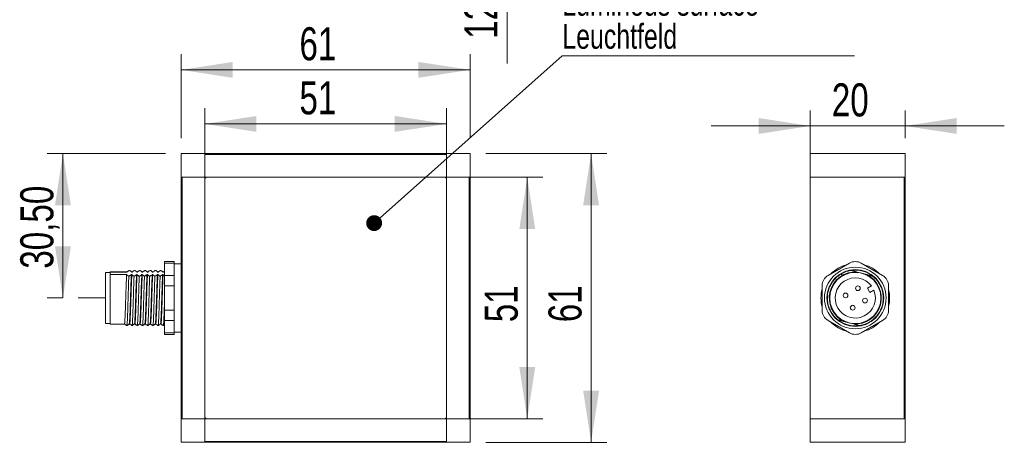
# Model space of a CAD drawing. Header units: millimetres. Extents: x 16 to 406, y 17 to 284.
# Tile 7 of 29: x 25 to 88, y 217 to 244. Entities that reach past the tile are written whole.
import ezdxf

# ---------------------------------------------------------------- set-up
doc = ezdxf.new("R2010")
doc.units = ezdxf.units.MM
doc.linetypes.add('CENTERX2', pattern=[20.32, 12.7, -2.54, 2.54, -2.54])
doc.styles.add('SLDTEXTSTYLE0', font='TXT', dxfattribs={"width": 0.75})
doc.dimstyles.new('SLDDIMSTYLE0', dxfattribs={"dimtxt": 2.116667, "dimasz": 3.302, "dimexe": 0, "dimexo": 0.0625, "dimgap": 0.529167, "dimtad": 1, "dimtoh": 1, "dimlfac": 3.3, "dimrnd": 1e-09, "dimzin": 12, "dimdsep": 46, "dimtxsty": 'SLDTEXTSTYLE0', "dimsah": 1, "dimcen": 0.09, "dimadec": 0, "dimazin": 0, "dimtfac": 1, "dimtofl": 0, "dimtmove": 0, "dimatfit": 3, "dimfxl": 0, "dimtolj": 1, "dimtzin": 12, "dimarcsym": 0})
doc.dimstyles.new('SLDDIMSTYLE1', dxfattribs={"dimtxt": 0, "dimasz": 1.016, "dimexe": 0, "dimexo": 0.0625, "dimgap": 0, "dimtad": 0, "dimtih": 1, "dimtoh": 1, "dimdec": 0, "dimrnd": 1e-09, "dimzin": 0, "dimdsep": 46, "dimtxsty": 'Standard', "dimblk1": 'DOT', "dimblk2": 'DOT', "dimsah": 1, "dimcen": 0.09, "dimadec": 0, "dimazin": 0, "dimtfac": 1.016, "dimtdec": 0, "dimtofl": 0, "dimtmove": 0, "dimatfit": 3, "dimldrblk": 'DOT', "dimfxl": 0, "dimtolj": 1, "dimtzin": 0, "dimarcsym": 0})
doc.dimstyles.new('SLDDIMSTYLE2', dxfattribs={"dimtxt": 2.116667, "dimasz": 3.302, "dimexe": 0, "dimexo": 0.0625, "dimgap": 0.529167, "dimtad": 1, "dimtoh": 1, "dimlfac": 3.3, "dimrnd": 1e-09, "dimzin": 12, "dimdsep": 46, "dimtxsty": 'SLDTEXTSTYLE0', "dimsah": 1, "dimcen": 0.09, "dimadec": 0, "dimazin": 0, "dimtfac": 1, "dimtofl": 0, "dimtmove": 0, "dimatfit": 3, "dimfxl": 0, "dimtolj": 1, "dimtzin": 12, "dimarcsym": 0})

# ---------------------------------------------------------------- blocks, each defined once
blk = doc.blocks.new('*D1')
at = {"color": 7, "linetype": 'Continuous', "lineweight": 0}
for p, q in [((33.883, 235.176), (26.322, 235.176)), ((27.322, 225.934), (27.322, 235.176)), ((27.298, 225.934), (26.322, 225.934))]:
    blk.add_line(p, q, dxfattribs=at)
for points in [[(27.322, 235.176), (26.814, 231.874), (27.83, 231.874)], [(27.322, 225.934), (27.83, 229.236), (26.814, 229.236)]]:
    blk.add_solid(points, dxfattribs=at)
at = {"color": 7, "linetype": 'Continuous', "lineweight": 0, "insert": (24.594, 227.81), "char_height": 2.1167, "attachment_point": 1, "rotation": 90, "style": 'SLDTEXTSTYLE0'}
blk.add_mtext('30,50', dxfattribs=at)
blk = doc.blocks.new('*D2')
at = {"color": 7, "linetype": 'Continuous', "lineweight": 0}
for p, q in [((36.398, 234.661), (36.398, 238.081)), ((51.853, 234.54), (51.853, 238.081)), ((36.398, 237.081), (51.853, 237.081))]:
    blk.add_line(p, q, dxfattribs=at)
for points in [[(36.398, 237.081), (39.7, 236.573), (39.7, 237.589)], [(51.853, 237.081), (48.551, 237.589), (48.551, 236.573)]]:
    blk.add_solid(points, dxfattribs=at)
at = {"color": 7, "linetype": 'Continuous', "lineweight": 0, "insert": (42.451, 239.81), "char_height": 2.1167, "attachment_point": 1, "style": 'SLDTEXTSTYLE0'}
blk.add_mtext('51', dxfattribs=at)
blk = doc.blocks.new('*D3')
at = {"color": 7, "linetype": 'Continuous', "lineweight": 0}
for p, q in [((52.732, 233.661), (58.024, 233.661)), ((57.024, 233.661), (57.024, 218.206)), ((52.732, 218.206), (58.024, 218.206))]:
    blk.add_line(p, q, dxfattribs=at)
for points in [[(57.024, 233.661), (56.516, 230.359), (57.532, 230.359)], [(57.024, 218.206), (57.532, 221.508), (56.516, 221.508)]]:
    blk.add_solid(points, dxfattribs=at)
at = {"color": 7, "linetype": 'Continuous', "lineweight": 0, "insert": (54.296, 224.383), "char_height": 2.1167, "attachment_point": 1, "rotation": 90, "style": 'SLDTEXTSTYLE0'}
blk.add_mtext('51', dxfattribs=at)
blk = doc.blocks.new('*D4')
at = {"color": 7, "linetype": 'Continuous', "lineweight": 0}
for p, q in [((34.883, 236.176), (34.883, 241.542)), ((53.368, 236.176), (53.368, 241.542)), ((34.883, 240.542), (53.368, 240.542))]:
    blk.add_line(p, q, dxfattribs=at)
for points in [[(34.883, 240.542), (38.185, 240.034), (38.185, 241.05)], [(53.368, 240.542), (50.066, 241.05), (50.066, 240.034)]]:
    blk.add_solid(points, dxfattribs=at)
at = {"color": 7, "linetype": 'Continuous', "lineweight": 0, "insert": (42.451, 243.271), "char_height": 2.1167, "attachment_point": 1, "style": 'SLDTEXTSTYLE0'}
blk.add_mtext('61', dxfattribs=at)
blk = doc.blocks.new('*D5')
at = {"color": 7, "linetype": 'Continuous', "lineweight": 0}
for p, q in [((54.368, 235.176), (62.107, 235.176)), ((61.107, 235.176), (61.107, 216.691)), ((54.368, 216.691), (62.107, 216.691))]:
    blk.add_line(p, q, dxfattribs=at)
for points in [[(61.107, 235.176), (60.599, 231.874), (61.615, 231.874)], [(61.107, 216.691), (61.615, 219.993), (60.599, 219.993)]]:
    blk.add_solid(points, dxfattribs=at)
at = {"color": 7, "linetype": 'Continuous', "lineweight": 0, "insert": (58.378, 224.383), "char_height": 2.1167, "attachment_point": 1, "rotation": 90, "style": 'SLDTEXTSTYLE0'}
blk.add_mtext('61', dxfattribs=at)
blk = doc.blocks.new('SW_NOTE_0')
at = {"color": 0, "linetype": 'Continuous', "lineweight": 0}
for p, q in [((0, 0), (18.692, 0)), ((18.692, 0), (0, 0)), ((0, 0), (18.692, 0)), ((18.692, 0), (0, 0)), ((0, 0), (18.692, 0)), ((18.692, 0), (0, 0))]:
    blk.add_line(p, q, dxfattribs=at)
at = {"color": 0, "linetype": 'Continuous', "lineweight": 0, "char_height": 1.5875, "attachment_point": 1, "style": 'SLDTEXTSTYLE0'}
for s, insert in [('Surface lumineuse', (0.003, 6.281)), ('Luminous surface', (0.003, 4.164)), ('Leuchtfeld', (0.003, 2.047))]:
    blk.add_mtext(s, dxfattribs=dict(at, insert=insert))
blk = doc.blocks.new('_DOT')
at = {"color": 0, "linetype": 'ByBlock', "lineweight": -2}
blk.add_line((-0.5, 0), (-1, 0), dxfattribs=at)
at = {"color": 0, "linetype": 'ByBlock', "const_width": 0.5}
blk.add_lwpolyline([(-0.25, 0, 1), (0.25, 0, 1)], format="xyb", close=True, dxfattribs=at)
blk = doc.blocks.new('*D11')
at = {"color": 7, "linetype": 'Continuous', "lineweight": 0}
for p, q in [((55.729, 254.341), (55.729, 260.691)), ((45.126, 254.341), (56.729, 254.341)), ((55.729, 254.341), (55.729, 250.554)), ((52.853, 250.554), (56.729, 250.554)), ((55.729, 250.554), (55.729, 240.949))]:
    blk.add_line(p, q, dxfattribs=at)
for points in [[(55.729, 254.341), (56.237, 257.643), (55.221, 257.643)], [(55.729, 250.554), (55.221, 247.252), (56.237, 247.252)]]:
    blk.add_solid(points, dxfattribs=at)
at = {"color": 7, "linetype": 'Continuous', "lineweight": 0, "insert": (53, 242.537), "char_height": 2.1167, "attachment_point": 1, "rotation": 90, "style": 'SLDTEXTSTYLE0'}
blk.add_mtext('12,50', dxfattribs=at)
blk = doc.blocks.new('*D14')
at = {"color": 7, "linetype": 'Continuous', "lineweight": 0}
for p, q in [((75.128, 232.313), (75.128, 237.949)), ((81.188, 236.176), (81.188, 237.949)), ((75.128, 236.949), (68.778, 236.949)), ((81.188, 236.949), (75.128, 236.949)), ((81.188, 236.949), (87.538, 236.949))]:
    blk.add_line(p, q, dxfattribs=at)
for points in [[(75.128, 236.949), (71.826, 237.457), (71.826, 236.441)], [(81.188, 236.949), (84.49, 236.441), (84.49, 237.457)]]:
    blk.add_solid(points, dxfattribs=at)
at = {"color": 7, "linetype": 'Continuous', "lineweight": 0, "insert": (76.505, 239.678), "char_height": 2.1167, "attachment_point": 1, "style": 'SLDTEXTSTYLE0'}
blk.add_mtext('20', dxfattribs=at)

msp = doc.modelspace()

# ---------------------------------------------------------------- linework, layer by layer
at = {"color": 7, "linetype": 'Continuous', "lineweight": 15}
for p, q in [((34.8832, 235.1762), (34.8832, 233.661)), ((34.8832, 235.1762), (36.3983, 235.1762)), ((36.3983, 235.1762), (36.3983, 233.661)), ((36.3983, 235.1762), (51.8529, 235.1762)), ((51.8529, 235.1156), (36.3983, 235.1156)), ((36.3983, 233.661), (36.3983, 235.1156)), ((53.368, 235.1762), (51.8529, 235.1762)), ((51.8529, 235.1762), (51.8529, 233.661)), ((51.8529, 233.661), (51.8529, 235.1156)), ((53.368, 235.1762), (53.368, 233.661)), ((75.1277, 235.1762), (75.1277, 233.661)), ((75.1277, 235.1762), (81.1883, 235.1762)), ((81.1883, 235.1762), (81.1883, 233.661)), ((34.8832, 218.2065), (34.8832, 233.661)), ((34.8832, 233.661), (36.3983, 233.661)), ((34.9438, 233.661), (34.9438, 218.2065)), ((36.3983, 233.661), (34.9438, 233.661)), ((36.3983, 233.661), (36.3983, 218.2065)), ((51.8529, 233.661), (36.3983, 233.661)), ((36.3983, 218.3277), (36.3983, 233.5398)), ((36.5195, 233.661), (51.7317, 233.661)), ((53.368, 233.661), (51.8529, 233.661)), ((51.8529, 233.661), (53.3074, 233.661)), ((51.8529, 218.2065), (51.8529, 233.661)), ((51.8529, 233.5398), (51.8529, 218.3277)), ((53.3074, 218.2065), (53.3074, 233.661)), ((53.368, 233.661), (53.368, 218.2065)), ((75.1277, 233.661), (75.1277, 218.2065)), ((81.1277, 233.661), (75.1277, 233.661)), ((75.1277, 233.661), (81.1883, 233.661)), ((81.1277, 218.2065), (81.1277, 233.661)), ((81.1883, 233.661), (81.1883, 218.2065)), ((33.8226, 228.1644), (33.8226, 228.2659)), ((34.4286, 228.1644), (33.8226, 228.1644)), ((33.8226, 227.3771), (33.8226, 228.1644)), ((34.4286, 228.2659), (34.4286, 228.1644)), ((34.4286, 228.0568), (34.4286, 228.1644)), ((34.4286, 228.0568), (34.4286, 227.4848)), ((77.6277, 228.1644), (76.2641, 227.3771)), ((79.7489, 227.3771), (78.3853, 228.1644)), ((30.0347, 226.752), (30.0347, 227.5701)), ((30.3377, 227.5963), (30.3377, 227.6004)), ((30.3377, 227.5963), (31.4196, 227.5963)), ((30.3377, 227.5963), (30.3377, 227.5144)), ((30.3377, 227.5144), (30.3377, 227.4325)), ((31.3998, 227.4325), (30.3377, 227.4325)), ((30.3377, 224.2671), (30.3377, 227.4325)), ((31.7331, 227.4325), (31.7028, 227.4325)), ((31.7227, 227.5963), (31.753, 227.5963)), ((32.0664, 227.4325), (32.0361, 227.4325)), ((32.056, 227.5963), (32.0863, 227.5963)), ((32.3998, 227.4325), (32.3695, 227.4325)), ((32.3893, 227.5963), (32.4196, 227.5963)), ((32.7331, 227.4325), (32.7028, 227.4325)), ((32.7227, 227.5963), (32.753, 227.5963)), ((33.0664, 227.4325), (33.0361, 227.4325)), ((33.056, 227.5963), (33.0863, 227.5963)), ((33.3998, 227.4325), (33.3695, 227.4325)), ((33.3893, 227.5963), (33.4196, 227.5963)), ((33.7331, 227.4325), (33.7028, 227.4325)), ((33.7227, 227.5963), (33.753, 227.5963)), ((33.8226, 227.3771), (34.4286, 227.3771)), ((33.8226, 226.7211), (33.8226, 227.3771)), ((34.4286, 227.3771), (34.4286, 227.4848)), ((34.4286, 227.3771), (34.4286, 226.7211)), ((77.1732, 227.3771), (77.1126, 227.4821)), ((78.1244, 227.5963), (78.43, 227.5144)), ((78.43, 227.5144), (78.7356, 227.4325)), ((30.0347, 224.2974), (30.0347, 226.752)), ((34.4286, 226.7211), (33.8226, 226.7211)), ((33.8226, 225.1465), (33.8226, 226.7211)), ((34.4286, 226.5057), (34.4286, 226.7211)), ((34.4286, 226.5057), (34.4286, 225.3618)), ((75.8853, 226.7211), (75.8853, 225.1465)), ((79.0384, 226.7045), (78.7837, 226.5574)), ((78.7837, 226.5574), (78.9352, 226.295)), ((78.9352, 226.295), (79.1899, 226.442)), ((80.1277, 225.1465), (80.1277, 226.7211)), ((33.8226, 225.1465), (34.4286, 225.1465)), ((33.8226, 224.4904), (33.8226, 225.1465)), ((34.4286, 225.1465), (34.4286, 225.3618)), ((34.4286, 225.1465), (34.4286, 224.4904)), ((34.4286, 224.4904), (33.8226, 224.4904)), ((33.8226, 223.7031), (33.8226, 224.4904)), ((34.4286, 224.3827), (34.4286, 224.4904)), ((34.4286, 224.3827), (34.4286, 223.8108)), ((76.2641, 224.4904), (77.6277, 223.7031)), ((77.583, 224.3532), (77.2774, 224.435)), ((77.8886, 224.2713), (77.583, 224.3532)), ((78.3853, 223.7031), (79.7489, 224.4904)), ((33.8226, 223.7031), (34.4286, 223.7031)), ((33.8226, 223.6016), (33.8226, 223.7031)), ((34.4286, 223.7031), (34.4286, 223.8108)), ((34.4286, 223.7031), (34.4286, 223.6016)), ((34.8832, 216.6913), (34.8832, 218.2065)), ((34.8832, 218.2065), (36.3983, 218.2065)), ((36.3983, 218.2065), (34.9438, 218.2065)), ((36.3983, 216.6913), (36.3983, 218.2065)), ((36.3983, 218.2065), (51.8529, 218.2065)), ((36.3983, 218.2065), (36.3983, 216.752)), ((51.7317, 218.2065), (36.5195, 218.2065)), ((51.8529, 216.6913), (51.8529, 218.2065)), ((53.368, 218.2065), (51.8529, 218.2065)), ((51.8529, 218.2065), (51.8529, 216.752)), ((51.8529, 218.2065), (53.3074, 218.2065)), ((53.368, 216.6913), (53.368, 218.2065)), ((81.1277, 218.2065), (75.1277, 218.2065)), ((81.1883, 218.2065), (75.1277, 218.2065)), ((75.1277, 218.2065), (75.1277, 216.6913)), ((81.1883, 216.6913), (81.1883, 218.2065)), ((34.8832, 216.6913), (36.3983, 216.6913)), ((36.3983, 216.752), (51.8529, 216.752)), ((51.8529, 216.6913), (36.3983, 216.6913)), ((53.368, 216.6913), (51.8529, 216.6913)), ((75.1277, 216.6913), (81.1883, 216.6913))]:
    msp.add_line(p, q, dxfattribs=at)
at = {"color": 7, "linetype": 'CENTERX2', "lineweight": 0}
msp.add_line((30.0347, 225.9338), (28.2982, 225.9338), dxfattribs=at)
at = {"color": 7, "linetype": 'Continuous', "lineweight": 15}
for centre, radius in [((78.0065, 225.9338), 1.9697), ((78.0065, 225.9338), 1.8182), ((78.0065, 225.9338), 1.6364), ((77.3856, 226.1001), 0.1515), ((78.1729, 226.5547), 0.1515), ((78.6274, 225.7674), 0.1515), ((77.8401, 225.3128), 0.1515)]:
    msp.add_circle(centre, radius, dxfattribs=at)
for centre, radius, start, end in [((36.5195, 233.5398), 0.1212, 90, 180), ((51.7317, 233.5398), 0.1212, 0, 90), ((78.0065, 225.9338), 2.197, 104.909815, 135.090185), ((78.0065, 227.5084), 0.7576, 60, 120), ((78.0065, 225.9338), 2.197, 44.909815, 75.090185), ((76.6429, 226.7211), 0.7576, 120, 180), ((78.0065, 225.9338), 1.6667, 85.942499, 244.057501), ((77.7704, 226.9833), 0.7576, 117.650563, 128.650708), ((78.0065, 225.9338), 1.7879, 46.402785, 101.613259), ((78.0065, 225.9338), 1.6667, 265.942499, 64.057501), ((79.3702, 226.7211), 0.7576, 360, 60), ((78.0065, 225.9338), 1.2879, 36.756327, 23.243673), ((78.0065, 225.9338), 2.197, 164.909815, 180), ((76.957, 226.1699), 0.7576, 141.648371, 152.349437), ((78.0065, 225.9338), 2.197, 344.909815, 15.090185), ((78.0065, 225.9338), 2.197, 180, 195.090185), ((76.6429, 225.1465), 0.7576, 180, 240), ((79.056, 225.6976), 0.7576, 320.41752, 332.349437), ((79.3702, 225.1465), 0.7576, 300, 0), ((78.0065, 225.9338), 2.197, 224.909815, 255.090185), ((78.0065, 225.9338), 1.7879, 229.379177, 284.659512), ((78.0065, 225.9338), 2.197, 284.909815, 315.090185), ((78.2426, 224.8842), 0.7576, 297.650563, 307.325078), ((78.0065, 224.3592), 0.7576, 240, 300), ((36.5195, 218.3277), 0.1212, 180, 270), ((51.7317, 218.3277), 0.1212, 270, 0)]:
    msp.add_arc(centre, radius, start, end, dxfattribs=at)
for points in [[(34.4286, 228.2659), (33.8226, 228.2659)], [(34.8832, 228.1307), (34.4286, 228.1307)], [(30.3377, 227.5701), (30.0347, 227.5701)], [(31.4234, 227.6004), (30.3377, 227.6004)], [(31.422, 227.5987), (31.4196, 227.5963)], [(31.4447, 227.618), (31.422, 227.5999)], [(31.6007, 227.6907), (31.5988, 227.6923)], [(31.7568, 227.6004), (31.7227, 227.6004)], [(31.7265, 227.6), (31.7227, 227.5963)], [(31.7554, 227.5963), (31.753, 227.5963)], [(31.778, 227.618), (31.7554, 227.5999)], [(31.9327, 227.6917), (31.9324, 227.692)], [(32.0901, 227.6004), (32.056, 227.6004)], [(32.0598, 227.5964), (32.056, 227.5963)], [(32.0887, 227.594), (32.0863, 227.5963)], [(32.1097, 227.6167), (32.0887, 227.5999)], [(32.2674, 227.6907), (32.2654, 227.6923)], [(32.4234, 227.6004), (32.3893, 227.6004)], [(32.3931, 227.5927), (32.3893, 227.5963)], [(32.4221, 227.5966), (32.4196, 227.5963)], [(32.4447, 227.618), (32.422, 227.5999)], [(32.5994, 227.6917), (32.5991, 227.692)], [(32.7568, 227.6004), (32.7227, 227.6004)], [(32.7265, 227.5968), (32.7227, 227.5963)], [(32.7554, 227.5955), (32.753, 227.5963)], [(32.778, 227.618), (32.7554, 227.5999)], [(32.9341, 227.6907), (32.9321, 227.6923)], [(33.0901, 227.6004), (33.056, 227.6004)], [(33.0598, 227.595), (33.056, 227.5963)], [(33.0887, 227.5943), (33.0863, 227.5963)], [(33.1113, 227.618), (33.0887, 227.5999)], [(33.2674, 227.6907), (33.2654, 227.6923)], [(33.4234, 227.6004), (33.3893, 227.6004)], [(33.3931, 227.5932), (33.3893, 227.5963)], [(33.4221, 227.596), (33.4196, 227.5963)], [(33.4447, 227.618), (33.422, 227.5999)], [(33.6007, 227.6907), (33.5988, 227.6923)], [(33.7568, 227.6004), (33.7227, 227.6004)], [(33.7265, 227.5958), (33.7227, 227.5963)], [(33.753, 227.5963), (33.8226, 227.6492)], [(33.7554, 227.5952), (33.753, 227.5963)], [(33.778, 227.618), (33.7554, 227.5999)], [(34.4447, 227.618), (34.4286, 227.6052)], [(30.0347, 224.2974), (30.3377, 224.2974)], [(30.3377, 224.2671), (31.2568, 224.2671)], [(31.2554, 224.2723), (31.253, 224.2713)], [(31.2554, 224.2677), (31.278, 224.2495)], [(31.556, 224.2671), (31.5901, 224.2671)], [(31.5887, 224.2735), (31.5863, 224.2713)], [(31.5887, 224.2677), (31.6113, 224.2495)], [(31.8893, 224.2671), (31.9234, 224.2671)], [(31.9001, 224.281), (31.8931, 224.2747)], [(31.9221, 224.2717), (31.9196, 224.2713)], [(31.922, 224.2677), (31.943, 224.2509)], [(32.2227, 224.2671), (32.2568, 224.2671)], [(32.2554, 224.2725), (32.253, 224.2713)], [(32.2554, 224.2677), (32.2764, 224.2509)], [(32.556, 224.2671), (32.5901, 224.2671)], [(32.5654, 224.2761), (32.5598, 224.2732)], [(32.5887, 224.2677), (32.6113, 224.2495)], [(32.8893, 224.2671), (32.9234, 224.2671)], [(32.9, 224.2805), (32.8931, 224.2742)], [(32.922, 224.2684), (32.9196, 224.2713)], [(32.922, 224.2677), (32.9447, 224.2495)], [(33.2227, 224.2671), (33.2568, 224.2671)], [(33.2554, 224.2677), (33.278, 224.2495)], [(33.556, 224.2671), (33.5901, 224.2671)], [(33.5887, 224.2731), (33.5863, 224.2713)], [(33.5887, 224.2677), (33.6097, 224.2509)], [(33.7654, 224.1753), (33.8226, 224.2206)], [(31.4166, 224.1667), (31.4319, 224.1756)], [(31.7499, 224.1667), (31.7652, 224.1756)], [(32.0832, 224.1667), (32.099, 224.1756)], [(32.4166, 224.1667), (32.4323, 224.1756)], [(32.7499, 224.1667), (32.7652, 224.1756)], [(33.0832, 224.1667), (33.0985, 224.1756)], [(33.4166, 224.1667), (33.4319, 224.1756)], [(33.7499, 224.1667), (33.7652, 224.1756)], [(33.8226, 223.6016), (34.4286, 223.6016)], [(34.4286, 223.7368), (34.8832, 223.7368)]]:
    msp.add_open_spline(points, degree=1, dxfattribs=at)
for points, knots in [([(31.3998, 227.4325), (31.3977, 227.4026), (31.3922, 227.3222), (31.383, 227.1472), (31.3727, 226.9044), (31.3631, 226.6264), (31.3528, 226.3223), (31.3423, 226.0014), (31.3319, 225.6802), (31.3223, 225.3695), (31.312, 225.0784), (31.3015, 224.8171), (31.2911, 224.5989), (31.2815, 224.4297), (31.2717, 224.3225), (31.2633, 224.2702), (31.2585, 224.2722), (31.2568, 224.2729)], [0, 0, 0, 0, 0.0427151, 0.1150855, 0.1867082, 0.2569862, 0.3286386, 0.4010102, 0.4727481, 0.5430372, 0.6145673, 0.6869303, 0.758774, 0.8291034, 0.9005021, 0.9635077, 1, 1, 1, 1]), ([(31.5392, 227.3279), (31.5321, 227.3319), (31.5179, 227.3397), (31.4939, 227.3541), (31.4676, 227.3712), (31.441, 227.3913), (31.4177, 227.4117), (31.4058, 227.4255), (31.3998, 227.4325)], [0, 0, 0, 0, 0.1169934, 0.2340499, 0.42449, 0.6152952, 0.8073873, 1, 1, 1, 1]), ([(31.4196, 227.5963), (31.4411, 227.6141), (31.4735, 227.6411), (31.533, 227.6755), (31.5665, 227.6924), (31.5832, 227.7008)], [0, 0, 0, 0, 0.4964608, 0.7479039, 1, 1, 1, 1]), ([(31.7028, 227.4325), (31.6927, 227.4235), (31.6726, 227.4056), (31.6336, 227.3792), (31.5896, 227.3532), (31.556, 227.3364), (31.5392, 227.3279)], [0, 0, 0, 0, 0.2477781, 0.4965855, 0.7479664, 1, 1, 1, 1]), ([(31.7028, 227.4325), (31.7007, 227.4026), (31.6952, 227.3222), (31.686, 227.1472), (31.6757, 226.9044), (31.6662, 226.6264), (31.6558, 226.3223), (31.6453, 226.0014), (31.6349, 225.6802), (31.6253, 225.3695), (31.6151, 225.0784), (31.6045, 224.8172), (31.5941, 224.5985), (31.5845, 224.4313), (31.5754, 224.3248), (31.5695, 224.2976), (31.5672, 224.2865)], [0, 0, 0, 0, 0.0449877, 0.1212083, 0.1966415, 0.2706585, 0.3461229, 0.4223449, 0.4978994, 0.571928, 0.6472637, 0.7234765, 0.7991426, 0.8732136, 0.9484109, 1, 1, 1, 1]), ([(31.7331, 227.4325), (31.7322, 227.4192), (31.7278, 227.3572), (31.7197, 227.2164), (31.7092, 226.9863), (31.6996, 226.7184), (31.6895, 226.4218), (31.679, 226.1047), (31.6685, 225.782), (31.6587, 225.467), (31.6487, 225.1686), (31.6382, 224.8964), (31.6277, 224.6633), (31.6178, 224.4778), (31.6079, 224.3464), (31.5984, 224.2736), (31.5924, 224.2744), (31.5901, 224.2747)], [0, 0, 0, 0, 0.01966744, 0.09199541, 0.16400551, 0.2344797, 0.3056303, 0.37792248, 0.45001224, 0.52060715, 0.59160151, 0.66384806, 0.73600783, 0.80675255, 0.87758188, 0.95195609, 1, 1, 1, 1]), ([(31.5985, 227.692), (31.6072, 227.687), (31.6385, 227.6693), (31.6841, 227.6376), (31.7098, 227.6101), (31.7227, 227.5963)], [0, 0, 0, 0, 0.1608158, 0.5785337, 1, 1, 1, 1]), ([(31.8725, 227.3279), (31.8654, 227.3319), (31.8513, 227.3397), (31.8272, 227.3541), (31.801, 227.3712), (31.7743, 227.3913), (31.751, 227.4117), (31.7391, 227.4255), (31.7331, 227.4325)], [0, 0, 0, 0, 0.1169934, 0.2340499, 0.42449, 0.6152952, 0.8073873, 1, 1, 1, 1]), ([(31.753, 227.5963), (31.7745, 227.6141), (31.8069, 227.6411), (31.8663, 227.6755), (31.8998, 227.6924), (31.9166, 227.7008)], [0, 0, 0, 0, 0.4964608, 0.7479039, 1, 1, 1, 1]), ([(32.0361, 227.4325), (32.0261, 227.4235), (32.0059, 227.4056), (31.9735, 227.3836), (31.945, 227.3663), (31.9221, 227.3534), (31.898, 227.3406), (31.881, 227.3322), (31.8725, 227.3279)], [0, 0, 0, 0, 0.24776842, 0.49656604, 0.62221731, 0.7479592, 0.8739447, 1, 1, 1, 1]), ([(32.0361, 227.4325), (32.0352, 227.4192), (32.0308, 227.3572), (32.0228, 227.2164), (32.0123, 226.9863), (32.0026, 226.7184), (31.9925, 226.4218), (31.982, 226.1047), (31.9715, 225.782), (31.9617, 225.467), (31.9518, 225.1686), (31.9412, 224.8965), (31.9307, 224.663), (31.9209, 224.4791), (31.911, 224.3433), (31.904, 224.3035), (31.9005, 224.2834)], [0, 0, 0, 0, 0.0207127, 0.0968845, 0.1727216, 0.2469411, 0.321873, 0.3980071, 0.4739281, 0.5482748, 0.6230421, 0.6991282, 0.7751229, 0.8496274, 0.9242209, 1, 1, 1, 1]), ([(31.9166, 227.7008), (31.9237, 227.6969), (31.9378, 227.6891), (31.9619, 227.6747), (31.9881, 227.6575), (32.0148, 227.6375), (32.0381, 227.6171), (32.05, 227.6032), (32.056, 227.5963)], [0, 0, 0, 0, 0.11699336, 0.23404987, 0.42448999, 0.61529518, 0.80738727, 1, 1, 1, 1]), ([(32.0664, 227.4325), (32.063, 227.3808), (32.0561, 227.2773), (32.0457, 227.0596), (32.0358, 226.806), (32.0262, 226.519), (32.0157, 226.2073), (32.0051, 225.8845), (31.995, 225.566), (31.9854, 225.2614), (31.9749, 224.9798), (31.9643, 224.7326), (31.9542, 224.5319), (31.9452, 224.3923), (31.9363, 224.3085), (31.9292, 224.2689), (31.9249, 224.2712), (31.9234, 224.272)], [0, 0, 0, 0, 0.0710687, 0.1422093, 0.2121428, 0.2827004, 0.3547665, 0.427064, 0.4982478, 0.5686919, 0.640676, 0.7130068, 0.7843356, 0.8546954, 0.9116714, 0.9691153, 1, 1, 1, 1]), ([(32.2058, 227.3279), (32.1919, 227.3358), (32.1665, 227.3501), (32.1343, 227.3712), (32.1076, 227.3913), (32.0844, 227.4117), (32.0724, 227.4255), (32.0664, 227.4325)], [0, 0, 0, 0, 0.2340375, 0.4244807, 0.615289, 0.8073842, 1, 1, 1, 1]), ([(32.0863, 227.5963), (32.0964, 227.6052), (32.1165, 227.6232), (32.1489, 227.6451), (32.1774, 227.6625), (32.2003, 227.6754), (32.2244, 227.6882), (32.2414, 227.6966), (32.2499, 227.7008)], [0, 0, 0, 0, 0.2477684, 0.496566, 0.6222173, 0.7479592, 0.8739447, 1, 1, 1, 1]), ([(32.3695, 227.4325), (32.3594, 227.4235), (32.3392, 227.4056), (32.3003, 227.3792), (32.2563, 227.3532), (32.2227, 227.3364), (32.2058, 227.3279)], [0, 0, 0, 0, 0.2477781, 0.4965855, 0.7479664, 1, 1, 1, 1]), ([(32.3695, 227.4325), (32.366, 227.3808), (32.3592, 227.2773), (32.3488, 227.0596), (32.3389, 226.806), (32.3292, 226.519), (32.3187, 226.2073), (32.3081, 225.8845), (32.2981, 225.566), (32.2884, 225.2614), (32.2779, 224.9797), (32.2674, 224.7327), (32.2572, 224.5314), (32.2483, 224.3939), (32.2403, 224.3133), (32.2357, 224.2944), (32.2338, 224.2869)], [0, 0, 0, 0, 0.07485177, 0.14977923, 0.22343535, 0.2977487, 0.37365101, 0.44979691, 0.52476983, 0.5989637, 0.67477958, 0.75096059, 0.8260863, 0.90019147, 0.96020033, 1, 1, 1, 1]), ([(32.3998, 227.4325), (32.3967, 227.3869), (32.3906, 227.2956), (32.3813, 227.108), (32.3719, 226.8819), (32.3627, 226.6139), (32.3524, 226.3089), (32.3418, 225.9877), (32.3315, 225.6667), (32.3219, 225.3566), (32.3116, 225.0666), (32.301, 224.8068), (32.2906, 224.5906), (32.2814, 224.4294), (32.2719, 224.3243), (32.2637, 224.2708), (32.2586, 224.2726), (32.2568, 224.2732)], [0, 0, 0, 0, 0.06338197, 0.12693312, 0.18973669, 0.26001759, 0.33172482, 0.40409433, 0.47577304, 0.54605027, 0.61763991, 0.69000572, 0.761795, 0.83209789, 0.89634183, 0.96141511, 1, 1, 1, 1]), ([(32.2652, 227.692), (32.2739, 227.687), (32.3051, 227.6693), (32.3508, 227.6376), (32.3764, 227.6101), (32.3893, 227.5963)], [0, 0, 0, 0, 0.1608158, 0.5785337, 1, 1, 1, 1]), ([(32.5392, 227.3279), (32.5253, 227.3358), (32.4887, 227.3565), (32.4382, 227.3911), (32.4126, 227.4187), (32.3998, 227.4325)], [0, 0, 0, 0, 0.2340907, 0.6153349, 1, 1, 1, 1]), ([(32.4196, 227.5963), (32.4411, 227.6141), (32.4735, 227.6411), (32.533, 227.6755), (32.5665, 227.6924), (32.5832, 227.7008)], [0, 0, 0, 0, 0.4964608, 0.7479039, 1, 1, 1, 1]), ([(32.7028, 227.4325), (32.6927, 227.4235), (32.6726, 227.4056), (32.6336, 227.3792), (32.5896, 227.3532), (32.556, 227.3364), (32.5392, 227.3279)], [0, 0, 0, 0, 0.24777813, 0.49658551, 0.74796637, 1, 1, 1, 1]), ([(32.7028, 227.4325), (32.6997, 227.3869), (32.6936, 227.2956), (32.6843, 227.108), (32.6749, 226.8819), (32.6658, 226.6139), (32.6554, 226.3089), (32.6448, 225.9877), (32.6345, 225.6667), (32.6249, 225.3566), (32.6146, 225.0666), (32.6041, 224.8069), (32.5937, 224.5902), (32.5844, 224.4308), (32.5755, 224.3262), (32.5697, 224.2987), (32.5672, 224.2862)], [0, 0, 0, 0, 0.0667532, 0.1336846, 0.1998286, 0.2738477, 0.3493689, 0.4255877, 0.5010789, 0.5750941, 0.6504916, 0.7267064, 0.8023141, 0.8763563, 0.9440173, 1, 1, 1, 1]), ([(32.5832, 227.7008), (32.5903, 227.6969), (32.6045, 227.6891), (32.6286, 227.6747), (32.6548, 227.6575), (32.6814, 227.6375), (32.7047, 227.6171), (32.7167, 227.6032), (32.7227, 227.5963)], [0, 0, 0, 0, 0.11699336, 0.23404987, 0.42448999, 0.61529518, 0.80738727, 1, 1, 1, 1]), ([(32.7331, 227.4325), (32.7304, 227.3929), (32.725, 227.3135), (32.7169, 227.1547), (32.7081, 226.9549), (32.6992, 226.7063), (32.6891, 226.4086), (32.6785, 226.0909), (32.668, 225.7684), (32.6583, 225.4539), (32.6483, 225.1565), (32.6377, 224.8856), (32.6272, 224.6545), (32.6174, 224.4711), (32.6075, 224.3433), (32.5982, 224.2734), (32.5924, 224.274), (32.5901, 224.2742)], [0, 0, 0, 0, 0.0556931, 0.1116037, 0.1671051, 0.2375237, 0.3087427, 0.3810477, 0.4530924, 0.5236171, 0.5946844, 0.6669486, 0.7390682, 0.8097281, 0.8806348, 0.9528485, 1, 1, 1, 1]), ([(32.8725, 227.3279), (32.8585, 227.3358), (32.8332, 227.3501), (32.801, 227.3712), (32.7743, 227.3913), (32.751, 227.4117), (32.7391, 227.4255), (32.7331, 227.4325)], [0, 0, 0, 0, 0.2340375, 0.4244807, 0.615289, 0.8073842, 1, 1, 1, 1]), ([(32.753, 227.5963), (32.7745, 227.6141), (32.8069, 227.6411), (32.8663, 227.6755), (32.8998, 227.6924), (32.9166, 227.7008)], [0, 0, 0, 0, 0.4964608, 0.7479039, 1, 1, 1, 1]), ([(33.0361, 227.4325), (33.0146, 227.4146), (32.9822, 227.3877), (32.9228, 227.3533), (32.8893, 227.3364), (32.8725, 227.3279)], [0, 0, 0, 0, 0.4964608, 0.7479039, 1, 1, 1, 1]), ([(33.0361, 227.4325), (33.0334, 227.3929), (33.0281, 227.3135), (33.0199, 227.1547), (33.0111, 226.9549), (33.0022, 226.7063), (32.9921, 226.4086), (32.9815, 226.0909), (32.971, 225.7684), (32.9613, 225.4539), (32.9513, 225.1564), (32.9408, 224.8857), (32.9303, 224.6541), (32.9205, 224.4723), (32.9107, 224.3408), (32.9039, 224.3026), (32.9005, 224.2838)], [0, 0, 0, 0, 0.0586532, 0.1175353, 0.1759866, 0.2501478, 0.3251521, 0.4013, 0.4771738, 0.5514468, 0.6262913, 0.7023963, 0.778349, 0.8527644, 0.9274397, 1, 1, 1, 1]), ([(33.0664, 227.4325), (33.063, 227.38), (33.056, 227.2749), (33.0454, 227.0532), (33.0355, 226.7958), (33.0257, 226.5061), (33.0152, 226.1937), (33.0047, 225.8708), (32.9946, 225.5527), (32.9849, 225.2489), (32.9744, 224.9684), (32.9639, 224.7231), (32.9538, 224.5241), (32.9441, 224.3779), (32.9338, 224.2842), (32.9268, 224.2734), (32.9234, 224.268)], [0, 0, 0, 0, 0.072059, 0.1441735, 0.2151293, 0.2857608, 0.3578708, 0.4301544, 0.5012687, 0.5717722, 0.643805, 0.7161268, 0.7873907, 0.8577953, 0.9297412, 1, 1, 1, 1]), ([(32.9319, 227.692), (32.9405, 227.687), (32.9718, 227.6693), (33.0174, 227.6376), (33.0431, 227.6101), (33.056, 227.5963)], [0, 0, 0, 0, 0.16081576, 0.57853373, 1, 1, 1, 1]), ([(33.2058, 227.3279), (33.1988, 227.3319), (33.1846, 227.3397), (33.1605, 227.3541), (33.1343, 227.3712), (33.1077, 227.3913), (33.0844, 227.4117), (33.0724, 227.4255), (33.0664, 227.4325)], [0, 0, 0, 0, 0.1169934, 0.2340499, 0.42449, 0.6152952, 0.8073873, 1, 1, 1, 1]), ([(33.0863, 227.5963), (33.1078, 227.6141), (33.1402, 227.6411), (33.1996, 227.6755), (33.2331, 227.6924), (33.2499, 227.7008)], [0, 0, 0, 0, 0.4964608, 0.7479039, 1, 1, 1, 1]), ([(33.3695, 227.4325), (33.348, 227.4146), (33.3156, 227.3877), (33.2561, 227.3533), (33.2226, 227.3364), (33.2058, 227.3279)], [0, 0, 0, 0, 0.4964608, 0.7479039, 1, 1, 1, 1]), ([(33.3695, 227.4325), (33.366, 227.38), (33.359, 227.2749), (33.3485, 227.0532), (33.3385, 226.7958), (33.3288, 226.5061), (33.3182, 226.1937), (33.3077, 225.8708), (33.2977, 225.5527), (33.288, 225.2489), (33.2775, 224.9684), (33.2669, 224.7233), (33.2568, 224.5235), (33.2472, 224.3801), (33.2393, 224.3009), (33.2348, 224.2908), (33.2338, 224.2887)], [0, 0, 0, 0, 0.07589816, 0.15185465, 0.22659077, 0.30098532, 0.37693722, 0.45307188, 0.5279749, 0.60223462, 0.67810515, 0.7542801, 0.82934066, 0.90349627, 0.97927529, 1, 1, 1, 1]), ([(33.3998, 227.4325), (33.3968, 227.3891), (33.391, 227.3022), (33.3816, 227.1146), (33.3719, 226.882), (33.3623, 226.6014), (33.3519, 226.2954), (33.3414, 225.9739), (33.331, 225.6532), (33.3215, 225.3438), (33.3111, 225.0548), (33.3006, 224.7966), (33.2902, 224.5825), (33.2806, 224.4178), (33.2704, 224.3106), (33.2623, 224.2666), (33.2578, 224.2697), (33.2568, 224.2704)], [0, 0, 0, 0, 0.0605258, 0.1212439, 0.192743, 0.2630403, 0.3348066, 0.407178, 0.4788016, 0.5490806, 0.6207339, 0.6931066, 0.7648454, 0.8351355, 0.9066665, 0.9790305, 1, 1, 1, 1]), ([(33.2652, 227.692), (33.2739, 227.687), (33.3051, 227.6693), (33.3508, 227.6376), (33.3764, 227.6101), (33.3893, 227.5963)], [0, 0, 0, 0, 0.1608158, 0.5785337, 1, 1, 1, 1]), ([(33.5392, 227.3279), (33.5253, 227.3358), (33.4887, 227.3565), (33.4382, 227.3911), (33.4126, 227.4187), (33.3998, 227.4325)], [0, 0, 0, 0, 0.2340907, 0.6153349, 1, 1, 1, 1]), ([(33.4196, 227.5963), (33.4411, 227.6141), (33.4735, 227.6411), (33.533, 227.6755), (33.5665, 227.6924), (33.5832, 227.7008)], [0, 0, 0, 0, 0.4964608, 0.7479039, 1, 1, 1, 1]), ([(33.7028, 227.4325), (33.6927, 227.4235), (33.6726, 227.4056), (33.6336, 227.3792), (33.5896, 227.3532), (33.556, 227.3364), (33.5392, 227.3279)], [0, 0, 0, 0, 0.2477781, 0.4965855, 0.7479664, 1, 1, 1, 1]), ([(33.7028, 227.4325), (33.6999, 227.3891), (33.694, 227.3022), (33.6846, 227.1146), (33.6749, 226.882), (33.6653, 226.6014), (33.6549, 226.2954), (33.6444, 225.9739), (33.6341, 225.6532), (33.6245, 225.3438), (33.6142, 225.0548), (33.6036, 224.7968), (33.5932, 224.5819), (33.5837, 224.4199), (33.5748, 224.3187), (33.5692, 224.2978), (33.5672, 224.29)], [0, 0, 0, 0, 0.0637478, 0.1276982, 0.2030035, 0.2770431, 0.3526298, 0.4288538, 0.5042903, 0.5783105, 0.6537783, 0.7300036, 0.8055615, 0.8795933, 0.9549323, 1, 1, 1, 1]), ([(33.7331, 227.4325), (33.7307, 227.398), (33.726, 227.3288), (33.7177, 227.1731), (33.7084, 226.9648), (33.6988, 226.6942), (33.6886, 226.3955), (33.6781, 226.0772), (33.6676, 225.7548), (33.6579, 225.4408), (33.6478, 225.1443), (33.6373, 224.8748), (33.6268, 224.6457), (33.617, 224.4645), (33.6071, 224.3391), (33.5979, 224.2723), (33.5922, 224.2736), (33.5901, 224.2741)], [0, 0, 0, 0, 0.0489884, 0.0982038, 0.1701199, 0.2404979, 0.3117912, 0.3841144, 0.4561197, 0.5265893, 0.5977352, 0.6700226, 0.7421076, 0.8126979, 0.8836876, 0.9559294, 1, 1, 1, 1]), ([(33.5985, 227.692), (33.6072, 227.687), (33.6385, 227.6693), (33.6841, 227.6376), (33.7098, 227.6101), (33.7227, 227.5963)], [0, 0, 0, 0, 0.1608158, 0.5785337, 1, 1, 1, 1]), ([(33.8226, 227.3575), (33.8154, 227.3621), (33.7981, 227.3732), (33.7744, 227.3913), (33.751, 227.4117), (33.7391, 227.4255), (33.7331, 227.4325)], [0, 0, 0, 0, 0.1882083, 0.4573505, 0.7283081, 1, 1, 1, 1]), ([(76.8872, 224.5396), (76.7931, 224.6252), (76.6151, 224.787), (76.4209, 225.0862), (76.2874, 225.4031), (76.2175, 225.7431), (76.2143, 226.0893), (76.2769, 226.4275), (76.4023, 226.7482), (76.5886, 227.04), (76.8254, 227.2945), (77.0175, 227.42), (77.1126, 227.4821)], [0, 0, 0, 0, 0.1097564, 0.2074002, 0.3058897, 0.4059982, 0.5058665, 0.6036876, 0.7019576, 0.8019996, 0.9019614, 1, 1, 1, 1]), ([(77.1148, 227.4783), (77.1564, 227.503), (77.2719, 227.5713), (77.4802, 227.6497), (77.6492, 227.6837), (77.7343, 227.7008)], [0, 0, 0, 0, 0.2191588, 0.6072106, 1, 1, 1, 1]), ([(78.1244, 227.5963), (78.0577, 227.6141), (77.9573, 227.6411), (77.8287, 227.6755), (77.7658, 227.6924), (77.7343, 227.7008)], [0, 0, 0, 0, 0.4964608, 0.7479039, 1, 1, 1, 1]), ([(79.1258, 227.3279), (79.1112, 227.3319), (79.0819, 227.3397), (79.0282, 227.3541), (78.9643, 227.3712), (78.8895, 227.3913), (78.8134, 227.4117), (78.7616, 227.4255), (78.7356, 227.4325)], [0, 0, 0, 0, 0.1169934, 0.2340499, 0.42449, 0.6152952, 0.8073873, 1, 1, 1, 1]), ([(31.5392, 227.3279), (31.5363, 227.2657), (31.5306, 227.142), (31.5224, 226.9191), (31.514, 226.657), (31.5043, 226.3505), (31.4938, 226.0064), (31.4834, 225.6617), (31.4738, 225.3285), (31.4636, 225.0162), (31.453, 224.7359), (31.4426, 224.5015), (31.433, 224.3214), (31.4242, 224.2134), (31.4187, 224.1794), (31.4166, 224.1667)], [0, 0, 0, 0, 0.068336, 0.13571423, 0.20214986, 0.28546426, 0.36961483, 0.45302869, 0.53475837, 0.61793068, 0.70207119, 0.78560812, 0.86738466, 0.95040418, 1, 1, 1, 1]), ([(31.8725, 227.3279), (31.8688, 227.2456), (31.8614, 227.0826), (31.8513, 226.7813), (31.841, 226.4574), (31.8305, 226.117), (31.82, 225.771), (31.8102, 225.433), (31.8002, 225.113), (31.7897, 224.821), (31.7792, 224.5706), (31.7693, 224.3731), (31.7598, 224.2324), (31.7531, 224.1881), (31.7499, 224.1667)], [0, 0, 0, 0, 0.0888971, 0.1758743, 0.2586149, 0.3426827, 0.4265152, 0.5086098, 0.5911687, 0.6751835, 0.7590973, 0.8413661, 0.9237332, 1, 1, 1, 1]), ([(32.2058, 227.3279), (32.2027, 227.2586), (32.1964, 227.1211), (32.1871, 226.8601), (32.1777, 226.5617), (32.1672, 226.2272), (32.1566, 225.8809), (32.1465, 225.5393), (32.1369, 225.2125), (32.1264, 224.9103), (32.1159, 224.6453), (32.1057, 224.4296), (32.0973, 224.2908), (32.0897, 224.2064), (32.0854, 224.18), (32.0832, 224.1667)], [0, 0, 0, 0, 0.0756345, 0.1499894, 0.2320329, 0.3158302, 0.3998963, 0.4826678, 0.5645794, 0.6482813, 0.7323862, 0.8153263, 0.89714, 0.9483539, 1, 1, 1, 1]), ([(32.5392, 227.3279), (32.5366, 227.2714), (32.5314, 227.159), (32.523, 226.9364), (32.5142, 226.6636), (32.5039, 226.3361), (32.4933, 225.9916), (32.483, 225.6472), (32.4734, 225.3147), (32.4631, 225.0035), (32.4526, 224.7249), (32.4422, 224.4927), (32.4333, 224.3286), (32.4247, 224.2189), (32.4193, 224.1842), (32.4166, 224.1667)], [0, 0, 0, 0, 0.062326, 0.1239152, 0.2056376, 0.289018, 0.3731683, 0.4565155, 0.5382336, 0.6214773, 0.7056233, 0.7890991, 0.870847, 0.9350084, 1, 1, 1, 1]), ([(32.8725, 227.3279), (32.8705, 227.284), (32.8664, 227.1965), (32.859, 227.0102), (32.8507, 226.7626), (32.8406, 226.4431), (32.83, 226.1024), (32.8195, 225.7564), (32.8098, 225.419), (32.7998, 225.0999), (32.7893, 224.8094), (32.7787, 224.5611), (32.7692, 224.3703), (32.7597, 224.2324), (32.7532, 224.1887), (32.7499, 224.1667)], [0, 0, 0, 0, 0.048972, 0.0975721, 0.179457, 0.2622726, 0.3463504, 0.4301259, 0.5121342, 0.5947734, 0.6788039, 0.7626664, 0.8448319, 0.9217099, 1, 1, 1, 1]), ([(33.2058, 227.3279), (33.2029, 227.2631), (33.1964, 227.1229), (33.187, 226.8578), (33.1772, 226.548), (33.1667, 226.2126), (33.1562, 225.8662), (33.1461, 225.525), (33.1364, 225.199), (33.126, 224.8983), (33.1154, 224.6348), (33.105, 224.4161), (33.0947, 224.2467), (33.0871, 224.1936), (33.0832, 224.1667)], [0, 0, 0, 0, 0.07095138, 0.15346408, 0.23559978, 0.31945441, 0.40351075, 0.48620767, 0.56819454, 0.65195935, 0.73606018, 0.81893098, 0.90845974, 1, 1, 1, 1]), ([(33.5392, 227.3279), (33.5373, 227.2884), (33.532, 227.1744), (33.5234, 226.9504), (33.5138, 226.6501), (33.5034, 226.3217), (33.4929, 225.9768), (33.4826, 225.6327), (33.473, 225.3009), (33.4627, 224.9909), (33.4521, 224.714), (33.4423, 224.4964), (33.4338, 224.3368), (33.4253, 224.224), (33.4195, 224.1859), (33.4166, 224.1667)], [0, 0, 0, 0, 0.0442429, 0.1273787, 0.2091177, 0.2925641, 0.376714, 0.4599946, 0.5417122, 0.6250273, 0.7091787, 0.7925933, 0.8608088, 0.9298892, 1, 1, 1, 1]), ([(79.1258, 227.3279), (79.1965, 227.2657), (79.3369, 227.142), (79.5063, 226.9191), (79.6516, 226.657), (79.7566, 226.3505), (79.8042, 226.0064), (79.7846, 225.6617), (79.7004, 225.3285), (79.554, 225.0162), (79.3489, 224.7359), (79.095, 224.5015), (78.8026, 224.3214), (78.5253, 224.2134), (78.3459, 224.1794), (78.2787, 224.1667)], [0, 0, 0, 0, 0.068336, 0.1357142, 0.2021499, 0.2854643, 0.3696148, 0.4530287, 0.5347584, 0.6179307, 0.7020712, 0.7856081, 0.8673847, 0.9504042, 1, 1, 1, 1]), ([(33.8226, 225.8543), (33.8214, 225.8163), (33.8169, 225.6654), (33.8094, 225.405), (33.7993, 225.0869), (33.7888, 224.7979), (33.7785, 224.5564), (33.7691, 224.3697), (33.7598, 224.2331), (33.7532, 224.189), (33.7499, 224.1667)], [0, 0, 0, 0, 0.0463986, 0.1843706, 0.3236666, 0.4651968, 0.6063309, 0.7365097, 0.8670363, 1, 1, 1, 1]), ([(31.2678, 224.26), (31.2848, 224.2459), (31.3128, 224.2228), (31.3664, 224.1921), (31.3998, 224.1752), (31.4166, 224.1667)], [0, 0, 0, 0, 0.4371174, 0.7181938, 1, 1, 1, 1]), ([(31.4321, 224.1753), (31.4519, 224.191), (31.4969, 224.2267), (31.5419, 224.2624), (31.5672, 224.2825)], [0, 0, 0, 0, 0.4390018, 1, 1, 1, 1]), ([(31.6011, 224.26), (31.6182, 224.2459), (31.6462, 224.2228), (31.6997, 224.1921), (31.7332, 224.1752), (31.7499, 224.1667)], [0, 0, 0, 0, 0.43711744, 0.71819378, 1, 1, 1, 1]), ([(31.7654, 224.1753), (31.7852, 224.191), (31.8302, 224.2267), (31.8752, 224.2624), (31.9005, 224.2825)], [0, 0, 0, 0, 0.4390018, 1, 1, 1, 1]), ([(31.9196, 224.2713), (31.9297, 224.2623), (31.9499, 224.2443), (31.9822, 224.2224), (32.0107, 224.2051), (32.0336, 224.1922), (32.0577, 224.1794), (32.0747, 224.1709), (32.0832, 224.1667)], [0, 0, 0, 0, 0.2477684, 0.496566, 0.6222173, 0.7479592, 0.8739447, 1, 1, 1, 1]), ([(32.0991, 224.1755), (32.1187, 224.1911), (32.1636, 224.2268), (32.2086, 224.2624), (32.2338, 224.2825)], [0, 0, 0, 0, 0.437764, 1, 1, 1, 1]), ([(32.253, 224.2713), (32.263, 224.2623), (32.2832, 224.2443), (32.3156, 224.2224), (32.3441, 224.2051), (32.367, 224.1922), (32.391, 224.1794), (32.4081, 224.1709), (32.4166, 224.1667)], [0, 0, 0, 0, 0.24776842, 0.49656604, 0.62221731, 0.7479592, 0.8739447, 1, 1, 1, 1]), ([(32.4324, 224.1755), (32.4521, 224.1911), (32.497, 224.2268), (32.5419, 224.2624), (32.5672, 224.2825)], [0, 0, 0, 0, 0.437764, 1, 1, 1, 1]), ([(32.5887, 224.2729), (32.588, 224.2712), (32.5871, 224.2693), (32.5864, 224.2711), (32.5863, 224.2713)], [0, 0, 0, 0, 0.9230454, 1, 1, 1, 1]), ([(32.6011, 224.26), (32.6182, 224.2459), (32.6462, 224.2228), (32.6997, 224.1921), (32.7332, 224.1752), (32.7499, 224.1667)], [0, 0, 0, 0, 0.4371174, 0.7181938, 1, 1, 1, 1]), ([(32.7654, 224.1753), (32.7852, 224.191), (32.8302, 224.2267), (32.8752, 224.2624), (32.9005, 224.2825)], [0, 0, 0, 0, 0.4390018, 1, 1, 1, 1]), ([(32.9345, 224.26), (32.9515, 224.2459), (32.9795, 224.2228), (33.033, 224.1921), (33.0665, 224.1752), (33.0832, 224.1667)], [0, 0, 0, 0, 0.4371174, 0.7181938, 1, 1, 1, 1]), ([(33.0988, 224.1753), (33.1185, 224.191), (33.1635, 224.2267), (33.2086, 224.2624), (33.2338, 224.2825)], [0, 0, 0, 0, 0.4390018, 1, 1, 1, 1]), ([(33.2678, 224.26), (33.2848, 224.2459), (33.3128, 224.2228), (33.3664, 224.1921), (33.3998, 224.1752), (33.4166, 224.1667)], [0, 0, 0, 0, 0.4371174, 0.7181938, 1, 1, 1, 1]), ([(33.4321, 224.1753), (33.4519, 224.191), (33.4969, 224.2267), (33.5419, 224.2624), (33.5672, 224.2825)], [0, 0, 0, 0, 0.4390018, 1, 1, 1, 1]), ([(33.5863, 224.2713), (33.5964, 224.2623), (33.6165, 224.2443), (33.6489, 224.2224), (33.6774, 224.2051), (33.7003, 224.1922), (33.7244, 224.1794), (33.7414, 224.1709), (33.7499, 224.1667)], [0, 0, 0, 0, 0.2477684, 0.496566, 0.6222173, 0.7479592, 0.8739447, 1, 1, 1, 1]), ([(76.8872, 224.5396), (76.9166, 224.5317), (76.9698, 224.5175), (77.0487, 224.4963), (77.1235, 224.4763), (77.1997, 224.4559), (77.2515, 224.442), (77.2774, 224.435)], [0, 0, 0, 0, 0.2340375, 0.4244807, 0.615289, 0.8073842, 1, 1, 1, 1]), ([(77.8886, 224.2713), (77.9553, 224.2534), (78.0558, 224.2265), (78.1843, 224.192), (78.2472, 224.1752), (78.2787, 224.1667)], [0, 0, 0, 0, 0.4964608, 0.7479039, 1, 1, 1, 1])]:
    msp.add_open_spline(points, degree=3, knots=knots, dxfattribs=at)

# ---------------------------------------------------------------- block references
at = {"color": 7, "linetype": 'Continuous', "lineweight": 0}
msp.add_blockref('SW_NOTE_0', (59.2623, 241.4358), dxfattribs=at)

# ---------------------------------------------------------------- dimensions: what is measured, and where the dimension line sits
for base, p1, p2, dimstyle, picture, middle in [((55.7286, 250.5536), (44.1256, 254.3415), (51.8529, 250.5536), 'SLDDIMSTYLE2', '*D11', (55.7286, 246.0531)), ((27.322, 235.1762), (28.2982, 225.9338), (34.8832, 235.1762), 'SLDDIMSTYLE0', '*D1', (27.322, 231.3268)), ((61.1067, 216.6913), (53.368, 235.1762), (53.368, 216.6913), 'SLDDIMSTYLE0', '*D5', (61.1067, 225.9454)), ((57.0241, 218.2065), (51.7317, 233.661), (51.7317, 218.2065), 'SLDDIMSTYLE0', '*D3', (57.0241, 225.9454))]:
    dim = msp.add_linear_dim(base=base, p1=p1, p2=p2, angle=90, dimstyle=dimstyle, dxfattribs=at)
    dim.commit()
    dim.dimension.update_dxf_attribs({"geometry": picture, "text_midpoint": middle, "dimtype": 160})
for base, p1, p2, dimstyle, picture, middle in [((53.368, 240.542), (34.8832, 235.1762), (53.368, 235.1762), 'SLDDIMSTYLE0', '*D4', (44.0133, 240.542)), ((51.8529, 237.0813), (36.3983, 233.661), (51.8529, 233.5398), 'SLDDIMSTYLE0', '*D2', (44.0133, 237.0813)), ((75.1277, 236.9492), (81.1883, 235.1762), (75.1277, 231.3126), 'SLDDIMSTYLE2', '*D14', (78.0676, 236.9492))]:
    dim = msp.add_linear_dim(base=base, p1=p1, p2=p2, dimstyle=dimstyle, dxfattribs=at)
    dim.commit()
    dim.dimension.update_dxf_attribs({"geometry": picture, "text_midpoint": middle, "dimtype": 160})

# ---------------------------------------------------------------- leaders
msp.add_leader([(47.2283, 230.7297), (59.2623, 241.4358)], dimstyle='SLDDIMSTYLE1', dxfattribs=at)

doc.saveas('drawing.dxf')
